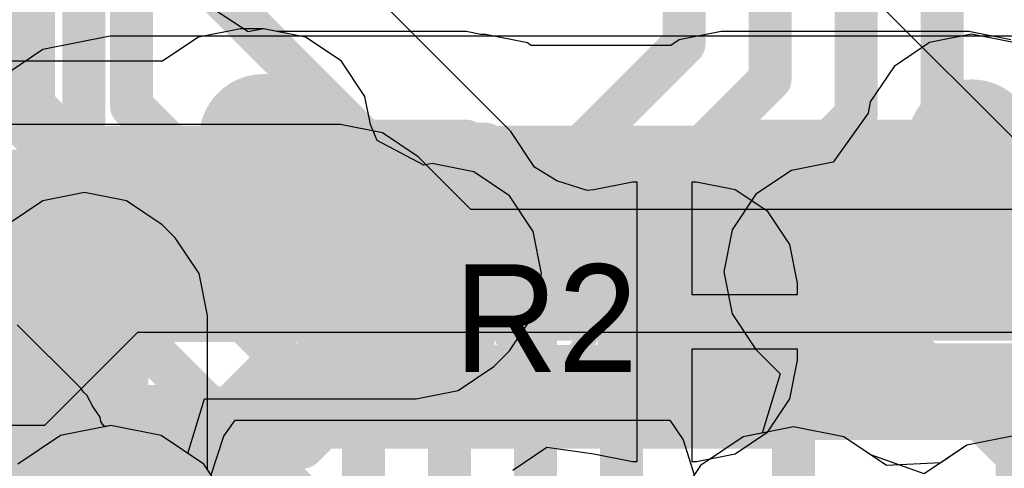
# Model space of a CAD drawing. Header units: millimetres. Extents: x -2 to 68, y -2 to 27.4.
# Tile 198 of 256: x 20.3 to 22.6, y 13 to 14.1. Entities that reach past the tile are written whole.
import ezdxf

# ---------------------------------------------------------------- set-up
doc = ezdxf.new("R2010")
doc.units = ezdxf.units.MM
for name, color, linetype in [('BottomLayer', 5, 'Continuous'), ('DrillGuide', 244, 'Continuous'), ('Mechanical10', 56, 'Continuous'), ('Mechanical13', 56, 'Continuous'), ('Mechanical15', 56, 'Continuous'), ('Mechanical2', 216, 'Continuous'), ('MidLayer1', 16, 'Continuous'), ('MidLayer2', 76, 'Continuous'), ('MidLayer3', 90, 'Continuous'), ('MidLayer4', 156, 'Continuous'), ('MidLayer5', 130, 'Continuous'), ('MidLayer6', 216, 'Continuous'), ('MidLayer7', 6, 'Continuous'), ('MidLayer8', 54, 'Continuous'), ('MultiLayer', 9, 'Continuous'), ('TopLayer', 1, 'Continuous'), ('TopPaste', 8, 'Continuous'), ('TopSolder', 216, 'Continuous'), ('ViaHoleLayer', 16, 'Continuous')]:
    doc.layers.add(name, color=color, linetype=linetype)

# ---------------------------------------------------------------- blocks, each defined once
blk = doc.blocks.new('SDINBDG4_16G_F_________1_B_51')
at = {"layer": 'Mechanical10'}
blk.add_solid([(-5.75, -6.5), (-4.4, -6.5), (-5.75, -5.1), (-4.4, -5.1)], dxfattribs=at)
blk = doc.blocks.new('RES_0201_282')
at = {"layer": 'Mechanical13', "const_width": 0.12}
for points in [[(-0.32, 0.17), (-0.32, -0.17)], [(0.32, 0.17), (-0.32, 0.17)], [(0.32, 0.17), (0.32, -0.17)], [(0.32, -0.17), (-0.32, -0.17)]]:
    blk.add_lwpolyline(points, dxfattribs=at)
at = {"layer": 'Mechanical13', "const_width": 0.06}
for points in [[(-0.35, 0.17, 1), (-0.29, 0.17, 1)], [(-0.35, 0.17, 1), (-0.29, 0.17, 1)], [(0.29, 0.17, 1), (0.35, 0.17, 1)], [(0.29, 0.17, 1), (0.35, 0.17, 1)], [(-0.35, -0.17, 1), (-0.29, -0.17, 1)], [(-0.35, -0.17, 1), (-0.29, -0.17, 1)], [(0.29, -0.17, 1), (0.35, -0.17, 1)], [(0.29, -0.17, 1), (0.35, -0.17, 1)]]:
    blk.add_lwpolyline(points, format="xyb", close=True, dxfattribs=at)
at = {"layer": 'Mechanical15', "const_width": 0.05}
for points in [[(-0.53, 0.27), (-0.53, -0.27)], [(0.53, 0.27), (-0.53, 0.27)], [(0.53, 0.27), (0.53, -0.27)], [(0, 0.135), (0, -0.135)], [(0.135, 0), (-0.135, 0)], [(0.53, -0.27), (-0.53, -0.27)]]:
    blk.add_lwpolyline(points, dxfattribs=at)
at = {"layer": 'Mechanical15'}
for points, const_width in [([(-0.5425, 0.27, 1), (-0.5175, 0.27, 1)], 0.025), ([(-0.5425, 0.27, 1), (-0.5175, 0.27, 1)], 0.025), ([(0.5175, 0.27, 1), (0.5425, 0.27, 1)], 0.025), ([(0.5175, 0.27, 1), (0.5425, 0.27, 1)], 0.025), ([(-0.0125, 0.135, 1), (0.0125, 0.135, 1)], 0.025), ([(0.1013, 0, 1), (-0.1013, 0, 1)], 0.05), ([(-0.1475, 0, 1), (-0.1225, 0, 1)], 0.025), ([(-0.1138, 0, 1), (-0.0888, 0, 1)], 0.025), ([(0.0888, 0, 1), (0.1138, 0, 1)], 0.025), ([(0.1225, 0, 1), (0.1475, 0, 1)], 0.025), ([(-0.0125, -0.135, 1), (0.0125, -0.135, 1)], 0.025), ([(-0.5425, -0.27, 1), (-0.5175, -0.27, 1)], 0.025), ([(-0.5425, -0.27, 1), (-0.5175, -0.27, 1)], 0.025), ([(0.5175, -0.27, 1), (0.5425, -0.27, 1)], 0.025), ([(0.5175, -0.27, 1), (0.5425, -0.27, 1)], 0.025)]:
    blk.add_lwpolyline(points, format="xyb", close=True, dxfattribs=dict(at, const_width=const_width))
at = {"layer": 'TopLayer', "const_width": 0.0806}
for points in [[(-0.3897, 0.0894, 1), (-0.3091, 0.0894, 1)], [(-0.2409, 0.0894, 1), (-0.1603, 0.0894, 1)], [(0.1603, 0.0894, 1), (0.2409, 0.0894, 1)], [(0.3091, 0.0894, 1), (0.3897, 0.0894, 1)], [(-0.3897, -0.0894, 1), (-0.3091, -0.0894, 1)], [(-0.2409, -0.0894, 1), (-0.1603, -0.0894, 1)], [(0.1603, -0.0894, 1), (0.2409, -0.0894, 1)], [(0.3091, -0.0894, 1), (0.3897, -0.0894, 1)]]:
    blk.add_lwpolyline(points, format="xyb", close=True, dxfattribs=at)
at = {"layer": 'TopLayer'}
for points in [[(-0.2006, 0.17), (-0.3494, 0.17), (-0.2006, -0.17), (-0.3494, -0.17)], [(0.2006, -0.17), (0.3494, -0.17), (0.2006, 0.17), (0.3494, 0.17)], [(-0.12, 0.0894), (-0.43, 0.0894), (-0.12, -0.0894), (-0.43, -0.0894)], [(0.12, -0.0894), (0.43, -0.0894), (0.12, 0.0894), (0.43, 0.0894)]]:
    blk.add_solid(points, dxfattribs=at)
at = {"layer": 'TopPaste', "const_width": 0.0806}
for points in [[(-0.3897, 0.0894, 1), (-0.3091, 0.0894, 1)], [(-0.2409, 0.0894, 1), (-0.1603, 0.0894, 1)], [(0.1603, 0.0894, 1), (0.2409, 0.0894, 1)], [(0.3091, 0.0894, 1), (0.3897, 0.0894, 1)], [(-0.3897, -0.0894, 1), (-0.3091, -0.0894, 1)], [(-0.2409, -0.0894, 1), (-0.1603, -0.0894, 1)], [(0.1603, -0.0894, 1), (0.2409, -0.0894, 1)], [(0.3091, -0.0894, 1), (0.3897, -0.0894, 1)]]:
    blk.add_lwpolyline(points, format="xyb", close=True, dxfattribs=at)
at = {"layer": 'TopPaste'}
for points in [[(-0.2006, 0.17), (-0.3494, 0.17), (-0.2006, -0.17), (-0.3494, -0.17)], [(0.2006, -0.17), (0.3494, -0.17), (0.2006, 0.17), (0.3494, 0.17)], [(-0.12, 0.0894), (-0.43, 0.0894), (-0.12, -0.0894), (-0.43, -0.0894)], [(0.12, -0.0894), (0.43, -0.0894), (0.12, 0.0894), (0.43, 0.0894)]]:
    blk.add_solid(points, dxfattribs=at)
at = {"layer": 'TopSolder', "const_width": 0.0806}
for points in [[(-0.3897, 0.0894, 1), (-0.3091, 0.0894, 1)], [(-0.2409, 0.0894, 1), (-0.1603, 0.0894, 1)], [(0.1603, 0.0894, 1), (0.2409, 0.0894, 1)], [(0.3091, 0.0894, 1), (0.3897, 0.0894, 1)], [(-0.3897, -0.0894, 1), (-0.3091, -0.0894, 1)], [(-0.2409, -0.0894, 1), (-0.1603, -0.0894, 1)], [(0.1603, -0.0894, 1), (0.2409, -0.0894, 1)], [(0.3091, -0.0894, 1), (0.3897, -0.0894, 1)]]:
    blk.add_lwpolyline(points, format="xyb", close=True, dxfattribs=at)
at = {"layer": 'TopSolder'}
for points in [[(-0.2006, 0.17), (-0.3494, 0.17), (-0.2006, -0.17), (-0.3494, -0.17)], [(0.2006, -0.17), (0.3494, -0.17), (0.2006, 0.17), (0.3494, 0.17)], [(-0.12, 0.0894), (-0.43, 0.0894), (-0.12, -0.0894), (-0.43, -0.0894)], [(0.12, -0.0894), (0.43, -0.0894), (0.12, 0.0894), (0.43, 0.0894)]]:
    blk.add_solid(points, dxfattribs=at)

msp = doc.modelspace()

# ---------------------------------------------------------------- linework, layer by layer
at = {"layer": 'BottomLayer'}
for p, q in [((20.8319, 14.0231), (20.7123, 14.1025)), ((20.8682, 14.0303), (20.8319, 14.0231)), ((20.8996, 14.0241), (20.8682, 14.0303)), ((21.3388, 14.0241), (20.8996, 14.0241)), ((21.3731, 14.0172), (21.3388, 14.0241)), ((21.3838, 14.0172), (21.3731, 14.0172)), ((21.4814, 13.9978), (21.3838, 14.0172)), ((21.9317, 14.0241), (21.8341, 14.0047)), ((22.5077, 14.0241), (21.9317, 14.0241)), ((22.6053, 14.0047), (22.5077, 14.0241)), ((21.4905, 13.9917), (21.4814, 13.9978)), ((21.8147, 13.9917), (21.4905, 13.9917)), ((21.8341, 14.0047), (21.8147, 13.9917))]:
    msp.add_line(p, q, dxfattribs=at)
at = {"layer": 'BottomLayer', "const_width": 0.1}
for points in [[(20.45, 13.7242), (20.45, 14.1074)], [(20.8682, 13.7754), (20.8744, 13.7692)], [(20.8744, 13.7692), (21.3388, 13.7692)], [(21.3388, 13.7692), (21.3456, 13.7623)], [(21.3456, 13.7623), (21.3838, 13.7623)], [(21.3838, 13.7623), (21.4094, 13.7368)], [(21.8993, 13.7368), (21.9317, 13.7692)], [(21.9317, 13.7692), (22.5077, 13.7692)], [(22.5077, 13.7692), (22.514, 13.7629)], [(21.4094, 13.7368), (21.8993, 13.7368)], [(20.45, 13.7242), (21.0491, 13.1251)], [(20.25, 13.6414), (20.9663, 12.9251)], [(20.05, 13.5585), (20.8834, 12.7251)], [(19.85, 13.4757), (20.8006, 12.5251)], [(21.2596, 13.4623), (21.2613, 13.4641)], [(21.2613, 13.4641), (22.1908, 13.4641)], [(22.1908, 13.4641), (22.1926, 13.4658)], [(21.0491, 13.1251), (22.6402, 13.1251)]]:
    msp.add_lwpolyline(points, dxfattribs=at)
at = {"layer": 'BottomLayer'}
for points, const_width in [([(20.7932, 13.7754, 1), (20.9432, 13.7754, 1)], 0.15), ([(22.439, 13.7629, 1), (22.589, 13.7629, 1)], 0.15), ([(20.8432, 13.7754, 1), (20.8932, 13.7754, 1)], 0.05), ([(20.8494, 13.7692, 1), (20.8994, 13.7692, 1)], 0.05), ([(20.8494, 13.7692, 1), (20.8994, 13.7692, 1)], 0.05), ([(21.3138, 13.7692, 1), (21.3638, 13.7692, 1)], 0.05), ([(21.3138, 13.7692, 1), (21.3638, 13.7692, 1)], 0.05), ([(21.3206, 13.7623, 1), (21.3706, 13.7623, 1)], 0.05), ([(21.3206, 13.7623, 1), (21.3706, 13.7623, 1)], 0.05), ([(21.3588, 13.7623, 1), (21.4088, 13.7623, 1)], 0.05), ([(21.3588, 13.7623, 1), (21.4088, 13.7623, 1)], 0.05), ([(21.9067, 13.7692, 1), (21.9567, 13.7692, 1)], 0.05), ([(21.9067, 13.7692, 1), (21.9567, 13.7692, 1)], 0.05), ([(22.4827, 13.7692, 1), (22.5327, 13.7692, 1)], 0.05), ([(22.4827, 13.7692, 1), (22.5327, 13.7692, 1)], 0.05), ([(22.489, 13.7629, 1), (22.539, 13.7629, 1)], 0.05), ([(21.3844, 13.7368, 1), (21.4343, 13.7368, 1)], 0.05), ([(21.3844, 13.7368, 1), (21.4343, 13.7368, 1)], 0.05), ([(21.8743, 13.7368, 1), (21.9243, 13.7368, 1)], 0.05), ([(21.8743, 13.7368, 1), (21.9243, 13.7368, 1)], 0.05), ([(20.425, 13.7242, 1), (20.475, 13.7242, 1)], 0.05), ([(20.425, 13.7242, 1), (20.475, 13.7242, 1)], 0.05), ([(21.1846, 13.4623, 1), (21.3346, 13.4623, 1)], 0.15), ([(22.1176, 13.4658, 1), (22.2676, 13.4658, 1)], 0.15), ([(21.2346, 13.4623, 1), (21.2846, 13.4623, 1)], 0.05), ([(21.2363, 13.4641, 1), (21.2863, 13.4641, 1)], 0.05), ([(21.2363, 13.4641, 1), (21.2863, 13.4641, 1)], 0.05), ([(22.1658, 13.4641, 1), (22.2158, 13.4641, 1)], 0.05), ([(22.1658, 13.4641, 1), (22.2158, 13.4641, 1)], 0.05), ([(22.1676, 13.4658, 1), (22.2176, 13.4658, 1)], 0.05), ([(21.0241, 13.1251, 1), (21.0741, 13.1251, 1)], 0.05), ([(21.0241, 13.1251, 1), (21.0741, 13.1251, 1)], 0.05)]:
    msp.add_lwpolyline(points, format="xyb", close=True, dxfattribs=dict(at, const_width=const_width))
at = {"layer": 'DrillGuide', "const_width": 0.05}
for points in [[(20.8432, 13.7754, 1), (20.8932, 13.7754, 1)], [(22.489, 13.7629, 1), (22.539, 13.7629, 1)], [(21.2346, 13.4623, 1), (21.2846, 13.4623, 1)], [(22.1676, 13.4658, 1), (22.2176, 13.4658, 1)], [(22.5075, 13.4627, 1), (22.5575, 13.4627, 1)], [(20.427, 13.395, 1), (20.477, 13.395, 1)]]:
    msp.add_lwpolyline(points, format="xyb", close=True, dxfattribs=at)
at = {"layer": 'MidLayer1'}
for p, q in [((20.452, 13.6499), (20.3545, 13.6305)), ((20.5495, 13.6305), (20.452, 13.6499)), ((20.3545, 13.6305), (20.2718, 13.5752)), ((20.6322, 13.5752), (20.5495, 13.6305)), ((20.6627, 13.5448), (20.6322, 13.5752)), ((20.7179, 13.4621), (20.6627, 13.5448)), ((20.7373, 13.3646), (20.7179, 13.4621)), ((20.7373, 13.007), (20.7373, 13.3646)), ((22.1, 13.1059), (21.9829, 13.0826)), ((22.2171, 13.0826), (22.1, 13.1059)), ((21.9829, 13.0826), (21.8837, 13.0163)), ((22.2801, 13.0404), (22.2171, 13.0826)), ((22.6199, 13.0863), (22.5029, 13.063)), ((22.5029, 13.063), (22.4036, 12.9967)), ((22.4036, 12.9967), (22.2801, 13.0404)), ((21.8837, 13.0163), (21.8174, 12.9171))]:
    msp.add_line(p, q, dxfattribs=at)
for points, const_width in [([(22.4575, 13.4627, 1), (22.6075, 13.4627, 1)], 0.15), ([(20.377, 13.395, 1), (20.527, 13.395, 1)], 0.15), ([(20.427, 13.395, 1), (20.477, 13.395, 1)], 0.05), ([(20.4574, 13.3646, 1), (20.5074, 13.3646, 1)], 0.05), ([(20.4574, 13.3646, 1), (20.5074, 13.3646, 1)], 0.05)]:
    msp.add_lwpolyline(points, format="xyb", close=True, dxfattribs=dict(at, const_width=const_width))
at = {"layer": 'MidLayer1', "const_width": 0.1}
for points in [[(20.452, 13.395), (20.4824, 13.3646)], [(20.4824, 12.8333), (20.4824, 13.3646)]]:
    msp.add_lwpolyline(points, dxfattribs=at)
at = {"layer": 'MidLayer2'}
for p, q in [((21.0471, 13.8078), (20.1162, 13.8078)), ((21.1446, 13.7884), (21.0471, 13.8078)), ((21.2273, 13.7331), (21.1446, 13.7884)), ((21.3496, 13.6109), (21.2273, 13.7331)), ((23.2101, 13.6109), (21.3496, 13.6109))]:
    msp.add_line(p, q, dxfattribs=at)
at = {"layer": 'MidLayer2', "const_width": 0.1}
for points in [[(20.1162, 13.5529), (21.0471, 13.5529)], [(21.0471, 13.5529), (21.244, 13.356)], [(20.1991, 13.3529), (20.9643, 13.3529)], [(20.9643, 13.3529), (21.1672, 13.15)], [(21.244, 13.356), (23.2101, 13.356)], [(19.7529, 12.6239), (20.2819, 13.1529)], [(20.2819, 13.1529), (20.7481, 13.1529)], [(20.7481, 13.1529), (22.3559, 11.5451)], [(21.1672, 13.15), (23.1333, 13.15)]]:
    msp.add_lwpolyline(points, dxfattribs=at)
at = {"layer": 'MidLayer2', "const_width": 0.05}
for points in [[(21.0221, 13.5529, 1), (21.0721, 13.5529, 1)], [(21.0221, 13.5529, 1), (21.0721, 13.5529, 1)], [(20.9393, 13.3529, 1), (20.9893, 13.3529, 1)], [(20.9393, 13.3529, 1), (20.9893, 13.3529, 1)], [(21.219, 13.356, 1), (21.269, 13.356, 1)], [(21.219, 13.356, 1), (21.269, 13.356, 1)], [(20.2569, 13.1529, 1), (20.3069, 13.1529, 1)], [(20.2569, 13.1529, 1), (20.3069, 13.1529, 1)], [(20.7231, 13.1529, 1), (20.7731, 13.1529, 1)], [(20.7231, 13.1529, 1), (20.7731, 13.1529, 1)], [(21.1422, 13.15, 1), (21.1922, 13.15, 1)], [(21.1422, 13.15, 1), (21.1922, 13.15, 1)]]:
    msp.add_lwpolyline(points, format="xyb", close=True, dxfattribs=at)
at = {"layer": 'MidLayer3'}
for p, q in [((20.575, 13.325), (20.3588, 13.1088)), ((24.1431, 13.325), (20.575, 13.325)), ((20.7756, 13.084), (20.8022, 13.1211)), ((20.8022, 13.1211), (21.8126, 13.1211)), ((21.8126, 13.1211), (21.8435, 13.0755)), ((20.3588, 13.1088), (17.7501, 13.1088)), ((20.7459, 12.9941), (20.7756, 13.084)), ((21.8435, 13.0755), (21.8689, 12.9941))]:
    msp.add_line(p, q, dxfattribs=at)
at = {"layer": 'MidLayer4'}
for p, q in [((20.7165, 14.0109), (20.6338, 13.9557)), ((20.8141, 14.0303), (20.7165, 14.0109)), ((20.8682, 14.0303), (20.8141, 14.0303)), ((20.9657, 14.0109), (20.8682, 14.0303)), ((21.0484, 13.9557), (20.9657, 14.0109)), ((22.514, 14.0178), (22.4164, 13.9984)), ((22.6115, 13.9984), (22.514, 14.0178)), ((22.4164, 13.9984), (22.3338, 13.9432)), ((20.633, 13.9549), (19.55, 13.9549)), ((20.6338, 13.9557), (20.633, 13.9549)), ((21.1037, 13.873), (21.0484, 13.9557)), ((22.3338, 13.9432), (22.2785, 13.8605)), ((21.1165, 13.8084), (21.1037, 13.873)), ((22.2785, 13.8605), (22.2733, 13.8342)), ((22.2733, 13.8342), (22.1926, 13.7207)), ((21.132, 13.7707), (21.1165, 13.8084)), ((21.2402, 13.7134), (21.132, 13.7707)), ((21.2596, 13.7172), (21.2402, 13.7134)), ((21.3571, 13.6978), (21.2596, 13.7172)), ((22.1926, 13.7207), (22.095, 13.7013)), ((21.4398, 13.6426), (21.3571, 13.6978)), ((22.095, 13.7013), (22.0123, 13.6461)), ((22.0123, 13.6461), (21.9571, 13.5634)), ((21.495, 13.5599), (21.4398, 13.6426)), ((21.5145, 13.4623), (21.495, 13.5599)), ((21.9571, 13.5634), (21.9377, 13.4658)), ((21.495, 13.3648), (21.5145, 13.4623)), ((21.9377, 13.4658), (21.9571, 13.3683)), ((21.4398, 13.2821), (21.495, 13.3648)), ((21.9571, 13.3683), (22.0123, 13.2856)), ((21.4034, 13.2457), (21.4398, 13.2821)), ((22.0123, 13.2856), (22.0688, 13.2292)), ((21.3207, 13.1904), (21.4034, 13.2457)), ((22.0688, 13.2292), (22.027, 13.0913)), ((21.2231, 13.171), (21.3207, 13.1904)), ((20.692, 13.044), (20.7305, 13.171)), ((20.7305, 13.171), (21.2231, 13.171)), ((21.9829, 13.0826), (21.8837, 13.0163)), ((22.027, 13.0913), (21.9829, 13.0826)), ((20.7292, 13.0192), (20.692, 13.044)), ((20.7955, 12.92), (20.7292, 13.0192)), ((21.8837, 13.0163), (21.8174, 12.9171))]:
    msp.add_line(p, q, dxfattribs=at)
for points, const_width in [([(20.7932, 13.7754, 1), (20.9432, 13.7754, 1)], 0.15), ([(22.439, 13.7629, 1), (22.589, 13.7629, 1)], 0.15), ([(20.7891, 13.7754, 1), (20.8391, 13.7754, 1)], 0.05), ([(20.7891, 13.7754, 1), (20.8391, 13.7754, 1)], 0.05), ([(20.8432, 13.7754, 1), (20.8932, 13.7754, 1)], 0.05), ([(22.489, 13.7629, 1), (22.539, 13.7629, 1)], 0.05), ([(20.7136, 13.7, 1), (20.7636, 13.7, 1)], 0.05), ([(20.7136, 13.7, 1), (20.7636, 13.7, 1)], 0.05), ([(21.1846, 13.4623, 1), (21.3346, 13.4623, 1)], 0.15), ([(22.1176, 13.4658, 1), (22.2676, 13.4658, 1)], 0.15), ([(21.2346, 13.4623, 1), (21.2846, 13.4623, 1)], 0.05), ([(22.1676, 13.4658, 1), (22.2176, 13.4658, 1)], 0.05), ([(20.4747, 13.4259, 1), (20.5247, 13.4259, 1)], 0.05), ([(20.4747, 13.4259, 1), (20.5247, 13.4259, 1)], 0.05), ([(21.1981, 13.4259, 1), (21.2481, 13.4259, 1)], 0.05), ([(21.1981, 13.4259, 1), (21.2481, 13.4259, 1)], 0.05), ([(20.3488, 13.3, 1), (20.3988, 13.3, 1)], 0.05), ([(20.3488, 13.3, 1), (20.3988, 13.3, 1)], 0.05), ([(22.5949, 13.0385, 1), (22.6449, 13.0385, 1)], 0.05), ([(22.5949, 13.0385, 1), (22.6449, 13.0385, 1)], 0.05)]:
    msp.add_lwpolyline(points, format="xyb", close=True, dxfattribs=dict(at, const_width=const_width))
at = {"layer": 'MidLayer4', "const_width": 0.1}
for points in [[(20.7386, 13.7), (20.8141, 13.7754)], [(20.8141, 13.7754), (20.8682, 13.7754)], [(22.514, 13.7629), (22.9699, 13.307)], [(19.55, 13.7), (20.7386, 13.7)], [(21.2231, 13.4259), (21.2596, 13.4623)], [(22.1926, 13.4658), (22.6199, 13.0385)], [(20.3738, 13.3), (20.4997, 13.4259)], [(20.4997, 13.4259), (21.2231, 13.4259)], [(19.55, 13.3), (20.3738, 13.3)], [(22.6199, 12.7804), (22.6199, 13.0385)]]:
    msp.add_lwpolyline(points, dxfattribs=at)
at = {"layer": 'MidLayer5', "const_width": 0.1}
for points in [[(22.2455, 13.83), (22.2455, 16.2667)], [(22.0455, 13.9129), (22.0455, 16.1838)], [(20.5611, 13.8507), (20.5611, 16.0716)], [(22.4455, 13.4455), (22.4455, 15.6134)], [(21.8455, 13.9957), (21.8455, 15.1197)], [(21.3, 13.4502), (21.8455, 13.9957)], [(21.5, 13.3673), (22.0455, 13.9129)], [(20.5611, 13.8507), (21.1, 13.3119)], [(21.7, 13.2845), (22.2455, 13.83)], [(21.3, 12.2802), (21.3, 13.4502)], [(22.1, 13.1), (22.4455, 13.4455)], [(21.5, 12.363), (21.5, 13.3673)], [(21.1, 12.1973), (21.1, 13.3119)], [(21.7, 12.5), (21.7, 13.2845)], [(22.1, 12.8), (22.1, 13.1)]]:
    msp.add_lwpolyline(points, dxfattribs=at)
at = {"layer": 'MidLayer5', "const_width": 0.05}
for points in [[(21.8206, 13.9957, 1), (21.8705, 13.9957, 1)], [(21.8206, 13.9957, 1), (21.8705, 13.9957, 1)], [(22.0206, 13.9129, 1), (22.0705, 13.9129, 1)], [(22.0206, 13.9129, 1), (22.0705, 13.9129, 1)], [(20.5361, 13.8507, 1), (20.5861, 13.8507, 1)], [(20.5361, 13.8507, 1), (20.5861, 13.8507, 1)], [(22.2205, 13.83, 1), (22.2705, 13.83, 1)], [(22.2205, 13.83, 1), (22.2705, 13.83, 1)], [(21.275, 13.4502, 1), (21.325, 13.4502, 1)], [(21.275, 13.4502, 1), (21.325, 13.4502, 1)], [(22.4205, 13.4455, 1), (22.4705, 13.4455, 1)], [(22.4205, 13.4455, 1), (22.4705, 13.4455, 1)], [(21.475, 13.3673, 1), (21.525, 13.3673, 1)], [(21.475, 13.3673, 1), (21.525, 13.3673, 1)], [(21.075, 13.3119, 1), (21.125, 13.3119, 1)], [(21.075, 13.3119, 1), (21.125, 13.3119, 1)], [(21.675, 13.2845, 1), (21.725, 13.2845, 1)], [(21.675, 13.2845, 1), (21.725, 13.2845, 1)], [(22.075, 13.1, 1), (22.125, 13.1, 1)], [(22.075, 13.1, 1), (22.125, 13.1, 1)]]:
    msp.add_lwpolyline(points, format="xyb", close=True, dxfattribs=at)
at = {"layer": 'MidLayer6'}
for p, q in [((20.5112, 14.013), (20.3551, 13.982)), ((23.0306, 14.013), (20.5112, 14.013)), ((20.5112, 14.013), (20.5112, 14.013)), ((20.3551, 13.982), (20.2228, 13.8935))]:
    msp.add_line(p, q, dxfattribs=at)
for points, const_width in [([(19.8863, 12.9803), (20.5112, 13.6052)], 0.4), ([(20.5112, 13.6052), (23.0306, 13.6052)], 0.4), ([(21.9305, 13.1962), (21.9343, 13.2)], 0.2), ([(21.9343, 13.2), (22.766, 13.2)], 0.2), ([(20.5129, 12.8029), (20.9062, 13.1962)], 0.2), ([(20.9062, 13.1962), (21.9305, 13.1962)], 0.2)]:
    msp.add_lwpolyline(points, dxfattribs=dict(at, const_width=const_width))
for points, const_width in [([(20.4112, 13.6052, 1), (20.6112, 13.6052, 1)], 0.2), ([(20.4112, 13.6052, 1), (20.6112, 13.6052, 1)], 0.2), ([(21.8843, 13.2, 1), (21.9843, 13.2, 1)], 0.1), ([(21.8843, 13.2, 1), (21.9843, 13.2, 1)], 0.1), ([(20.8562, 13.1962, 1), (20.9562, 13.1962, 1)], 0.1), ([(20.8562, 13.1962, 1), (20.9562, 13.1962, 1)], 0.1), ([(21.8805, 13.1962, 1), (21.9805, 13.1962, 1)], 0.1), ([(21.8805, 13.1962, 1), (21.9805, 13.1962, 1)], 0.1)]:
    msp.add_lwpolyline(points, format="xyb", close=True, dxfattribs=dict(at, const_width=const_width))
at = {"layer": 'MidLayer7'}
for p, q in [((20.5129, 13.1088), (20.3958, 13.0855)), ((20.6299, 13.0855), (20.5129, 13.1088)), ((22.1, 13.1059), (21.9829, 13.0826)), ((22.2171, 13.0826), (22.1, 13.1059)), ((20.3958, 13.0855), (20.2966, 13.0192)), ((20.7292, 13.0192), (20.6299, 13.0855)), ((21.9829, 13.0826), (21.8837, 13.0163)), ((22.3163, 13.0163), (22.2171, 13.0826)), ((22.6199, 13.0863), (22.5029, 13.063)), ((22.5029, 13.063), (22.4423, 13.0225)), ((20.742, 13), (20.7292, 13.0192)), ((21.8837, 13.0163), (21.8728, 13)), ((22.4423, 13.0225), (22.3163, 13.0163))]:
    msp.add_line(p, q, dxfattribs=at)
at = {"layer": 'MidLayer8'}
for p, q in [((20.4438, 13.1945), (20.2954, 13.343)), ((20.4495, 13.1861), (20.4438, 13.1945)), ((20.4573, 13.1797), (20.4495, 13.1861)), ((20.4714, 13.1533), (20.4573, 13.1797)), ((20.488, 13.1284), (20.4714, 13.1533)), ((20.49, 13.1185), (20.488, 13.1284)), ((20.4948, 13.1095), (20.49, 13.1185)), ((20.4994, 13.1061), (20.4948, 13.1095)), ((20.5129, 13.1088), (20.4994, 13.1061)), ((20.6299, 13.0855), (20.5129, 13.1088)), ((22.1, 13.1059), (21.9829, 13.0826)), ((22.2171, 13.0826), (22.1, 13.1059)), ((20.7292, 13.0192), (20.6299, 13.0855)), ((21.9829, 13.0826), (21.8837, 13.0163)), ((22.2801, 13.0404), (22.2171, 13.0826)), ((22.6199, 13.0863), (22.5029, 13.063)), ((22.5029, 13.063), (22.4036, 12.9967)), ((22.4036, 12.9967), (22.2801, 13.0404)), ((20.7955, 12.92), (20.7292, 13.0192)), ((21.8837, 13.0163), (21.8174, 12.9171))]:
    msp.add_line(p, q, dxfattribs=at)
at = {"layer": 'MultiLayer', "const_width": 0.15}
for points in [[(20.7932, 13.7754, 1), (20.9432, 13.7754, 1)], [(22.439, 13.7629, 1), (22.589, 13.7629, 1)], [(21.1846, 13.4623, 1), (21.3346, 13.4623, 1)], [(22.1176, 13.4658, 1), (22.2676, 13.4658, 1)], [(22.4575, 13.4627, 1), (22.6075, 13.4627, 1)], [(20.377, 13.395, 1), (20.527, 13.395, 1)]]:
    msp.add_lwpolyline(points, format="xyb", close=True, dxfattribs=at)
at = {"layer": 'TopLayer'}
for p, q in [((21.4428, 13.7917), (20.8661, 14.3684)), ((22.1829, 14.2047), (23.4234, 12.9642)), ((21.4981, 13.709), (21.4428, 13.7917)), ((21.5496, 13.6772), (21.4981, 13.709)), ((21.6201, 13.6545), (21.5496, 13.6772)), ((21.7256, 13.6745), (21.6356, 13.6566)), ((21.7365, 13.6745), (21.7256, 13.6745)), ((21.7365, 13.35), (21.7365, 13.6745)), ((21.8744, 13.6745), (21.8635, 13.6745)), ((21.8635, 13.6745), (21.8635, 13.4135)), ((21.9644, 13.6566), (21.8744, 13.6745)), ((21.6356, 13.6566), (21.6201, 13.6545)), ((22.0406, 13.6057), (21.9644, 13.6566)), ((22.0916, 13.5294), (22.0406, 13.6057)), ((22.1095, 13.4394), (22.0916, 13.5294)), ((22.1095, 13.4135), (22.1095, 13.4394)), ((21.8635, 13.4135), (22.1095, 13.4135)), ((21.7365, 13.0255), (21.7365, 13.35)), ((22.1095, 13.2865), (21.8635, 13.2865)), ((21.8635, 13.2865), (21.8635, 13.0255)), ((22.1095, 13.2606), (22.1095, 13.2865)), ((22.0916, 13.1706), (22.1095, 13.2606)), ((22.0406, 13.0943), (22.0916, 13.1706)), ((21.9644, 13.0434), (22.0406, 13.0943)), ((21.4472, 13.0052), (21.5267, 13.0583)), ((21.5267, 13.0583), (21.6356, 13.0434)), ((21.6356, 13.0434), (21.7256, 13.0255)), ((21.7256, 13.0255), (21.7365, 13.0255)), ((21.8635, 13.0255), (21.8744, 13.0255)), ((21.8744, 13.0255), (21.9644, 13.0434))]:
    msp.add_line(p, q, dxfattribs=at)
for points, const_width in [([(20.3082, 13.8428), (20.3082, 14.9461)], 0.15), ([(20.5611, 14.3129), (21.2626, 13.6114)], 0.1), ([(20.3082, 13.8428), (20.452, 13.699)], 0.15), ([(20.452, 13.395), (20.452, 13.699)], 0.15), ([(21.2626, 13.3626), (21.2626, 13.6114)], 0.1), ([(22.3657, 13.35), (22.4784, 13.4627)], 0.1), ([(22.4784, 13.4627), (22.5325, 13.4627)], 0.1), ([(20.9586, 13.0586), (21.2626, 13.3626)], 0.1), ([(21.8, 13.35), (22.3657, 13.35)], 0.1), ([(15.96, 13.0586), (20.9586, 13.0586)], 0.1)]:
    msp.add_lwpolyline(points, dxfattribs=dict(at, const_width=const_width))
for points, const_width in [([(20.2707, 13.8428, 1), (20.3457, 13.8428, 1)], 0.075), ([(20.2707, 13.8428, 1), (20.3457, 13.8428, 1)], 0.075), ([(20.4145, 13.699, 1), (20.4895, 13.699, 1)], 0.075), ([(20.4145, 13.699, 1), (20.4895, 13.699, 1)], 0.075), ([(21.2376, 13.6114, 1), (21.2876, 13.6114, 1)], 0.05), ([(21.2376, 13.6114, 1), (21.2876, 13.6114, 1)], 0.05), ([(22.4575, 13.4627, 1), (22.6075, 13.4627, 1)], 0.15), ([(20.377, 13.395, 1), (20.527, 13.395, 1)], 0.15), ([(22.4534, 13.4627, 1), (22.5034, 13.4627, 1)], 0.05), ([(22.4534, 13.4627, 1), (22.5034, 13.4627, 1)], 0.05), ([(22.5075, 13.4627, 1), (22.5575, 13.4627, 1)], 0.05), ([(20.4145, 13.395, 1), (20.4895, 13.395, 1)], 0.075), ([(21.2376, 13.3626, 1), (21.2876, 13.3626, 1)], 0.05), ([(21.2376, 13.3626, 1), (21.2876, 13.3626, 1)], 0.05), ([(21.775, 13.35, 1), (21.825, 13.35, 1)], 0.05), ([(22.3407, 13.35, 1), (22.3907, 13.35, 1)], 0.05), ([(22.3407, 13.35, 1), (22.3907, 13.35, 1)], 0.05), ([(20.9336, 13.0586, 1), (20.9836, 13.0586, 1)], 0.05), ([(20.9336, 13.0586, 1), (20.9836, 13.0586, 1)], 0.05)]:
    msp.add_lwpolyline(points, format="xyb", close=True, dxfattribs=dict(at, const_width=const_width))
at = {"layer": 'ViaHoleLayer', "const_width": 0.05}
for points in [[(20.8432, 13.7754, 1), (20.8932, 13.7754, 1)], [(22.489, 13.7629, 1), (22.539, 13.7629, 1)], [(21.2346, 13.4623, 1), (21.2846, 13.4623, 1)], [(22.1676, 13.4658, 1), (22.2176, 13.4658, 1)], [(22.5075, 13.4627, 1), (22.5575, 13.4627, 1)], [(20.427, 13.395, 1), (20.477, 13.395, 1)]]:
    msp.add_lwpolyline(points, format="xyb", close=True, dxfattribs=at)

# ---------------------------------------------------------------- block references
msp.add_blockref('SDINBDG4_16G_F_________1_B_51', (25, 18.6))
at = {"rotation": 180}
msp.add_blockref('RES_0201_282', (21.525, 13.35), dxfattribs=at)

# ---------------------------------------------------------------- texts
at = {"layer": 'Mechanical2'}
msp.add_text('R2', height=0.25, dxfattribs=at).set_placement((21.3106, 13.2334))

doc.saveas('drawing.dxf')
